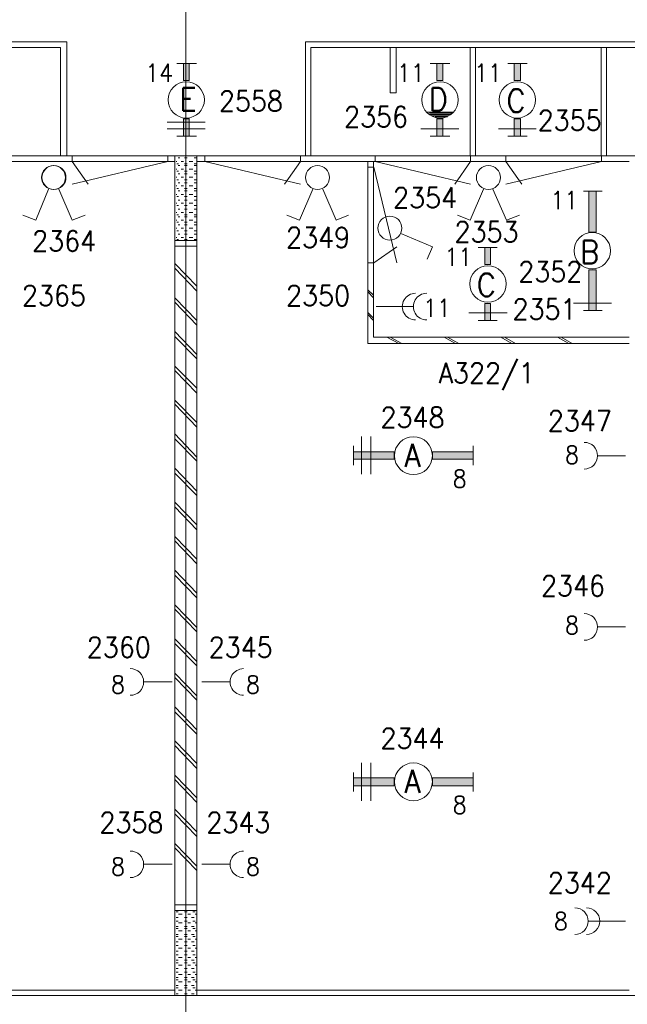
# Model space of a CAD drawing. Header units: metres. Extents: x -119 to 0, y 0 to 84.
# Tile 26 of 53: x -54.07 to -48.73, y 40.44 to 49.1. Entities that reach past the tile are written whole.
import ezdxf
from ezdxf.enums import TextEntityAlignment as Align

# ---------------------------------------------------------------- set-up
doc = ezdxf.new("R2010")
doc.units = ezdxf.units.M
doc.header["$MEASUREMENT"] = 0
doc.layers.add('Level 1', color=1, linetype='Continuous', lineweight=0)
doc.styles.add('Style-STANDARD', font='STANDARD.shx')

# ---------------------------------------------------------------- blocks, each defined once
blk = doc.blocks.new('FCAD11')
at = {"layer": 'Level 1', "color": 1, "linetype": 'Continuous', "lineweight": 0}
blk.add_circle((0, 0), 1, dxfattribs=at)
blk = doc.blocks.new('FCAD13')
at = {"layer": 'Level 1', "color": 1, "linetype": 'Continuous', "lineweight": 0}
blk.add_circle((0, 0), 1, dxfattribs=at)

msp = doc.modelspace()

# ---------------------------------------------------------------- linework, layer by layer
at = {"layer": 'Level 1', "color": 11, "linetype": 'Continuous', "lineweight": 0}
for p, q in [((-52.6082, 62.0781), (-52.6082, 35.3152)), ((-106.4536, 47.8994), (-6.9068, 47.8994))]:
    msp.add_line(p, q, dxfattribs=at)
at = {"layer": 'Level 1', "color": 1, "linetype": 'Continuous', "lineweight": 0}
for p, q in [((-59.5514, 48.9013), (-53.653, 48.9013)), ((-53.653, 47.8994), (-53.653, 48.9013)), ((-51.5557, 47.8994), (-51.5557, 48.9013)), ((-51.5557, 48.9013), (-45.6651, 48.9013)), ((-59.5007, 48.8506), (-53.7076, 48.8506)), ((-53.7076, 47.8994), (-53.7076, 48.8506)), ((-51.5089, 47.8994), (-51.5089, 48.8506)), ((-51.5089, 48.8506), (-45.7119, 48.8506)), ((-50.8111, 48.8506), (-50.8111, 48.453)), ((-50.7604, 48.453), (-50.7604, 48.8506)), ((-50.1093, 47.8994), (-50.1093, 48.8506)), ((-50.0626, 47.8994), (-50.0626, 48.8506)), ((-48.9593, 47.8994), (-48.9593, 48.8506)), ((-48.9125, 47.8994), (-48.9125, 48.8506)), ((-52.6862, 48.7103), (-52.5147, 48.7103)), ((-50.2887, 48.7103), (-50.4602, 48.7103)), ((-49.6103, 48.7103), (-49.778, 48.7103)), ((-50.8111, 48.453), (-50.7604, 48.453)), ((-50.2575, 48.2815), (-50.4914, 48.2815)), ((-52.772, 48.1957), (-52.4367, 48.1957)), ((-50.2692, 48.2737), (-50.468, 48.2737)), ((-50.277, 48.262), (-50.4602, 48.262)), ((-50.3004, 48.2503), (-50.4485, 48.2503)), ((-50.3082, 48.2425), (-50.4173, 48.2425)), ((-52.772, 48.1372), (-52.4367, 48.1372)), ((-50.2107, 48.1372), (-50.5421, 48.1372)), ((-49.5285, 48.1372), (-49.8598, 48.1372)), ((-52.6862, 48.071), (-52.5147, 48.071)), ((-50.2887, 48.071), (-50.4602, 48.071)), ((-49.6103, 48.071), (-49.778, 48.071)), ((-64.5909, 47.8989), (-44.5621, 47.8989)), ((-56.5028, 47.8487), (-52.7057, 47.8487)), ((-53.6055, 47.8996), (-53.6055, 47.8496)), ((-52.7655, 47.8496), (-53.6055, 47.6496)), ((-53.6055, 47.8496), (-53.4655, 47.6496)), ((-52.7655, 47.8996), (-52.7655, 47.8496)), ((-52.7057, 40.5196), (-52.7057, 47.8994)), ((-52.6862, 47.8487), (-52.694, 47.8487)), ((-52.6589, 47.8799), (-52.6745, 47.8799)), ((-52.6277, 47.8487), (-52.6472, 47.8487)), ((-52.5965, 47.8799), (-52.6199, 47.8799)), ((-52.5459, 47.8487), (-52.5771, 47.8487)), ((-52.5147, 47.8799), (-52.5342, 47.8799)), ((-52.5108, 40.5196), (-52.5108, 47.8994)), ((-52.5108, 47.8487), (-48.7137, 47.8487)), ((-52.4413, 47.8996), (-52.4413, 47.8496)), ((-52.4413, 47.8496), (-51.6013, 47.6496)), ((-51.6013, 47.8496), (-51.7413, 47.6496)), ((-51.6013, 47.8996), (-51.6013, 47.8496)), ((-51.0099, 46.2504), (-51.0099, 47.8487)), ((-50.9592, 46.3049), (-50.9592, 47.8487)), ((-50.9453, 47.8996), (-50.9453, 47.8496)), ((-50.9453, 47.8496), (-50.1054, 47.6496)), ((-50.1054, 47.8496), (-50.2454, 47.6496)), ((-50.1054, 47.8996), (-50.1054, 47.8496)), ((-49.7956, 47.8996), (-49.7956, 47.8496)), ((-48.9556, 47.8496), (-49.7956, 47.6496)), ((-49.7956, 47.8496), (-49.6556, 47.6496)), ((-48.9556, 47.8996), (-48.9556, 47.8496)), ((-52.6862, 47.7825), (-52.694, 47.7825)), ((-52.6706, 47.8292), (-52.6862, 47.8292)), ((-52.6706, 47.763), (-52.6862, 47.763)), ((-52.6589, 47.8136), (-52.6745, 47.8136)), ((-52.6277, 47.7825), (-52.6472, 47.7825)), ((-52.5965, 47.8292), (-52.6199, 47.8292)), ((-52.5965, 47.8136), (-52.6199, 47.8136)), ((-52.5965, 47.763), (-52.6199, 47.763)), ((-52.5459, 47.7825), (-52.5771, 47.7825)), ((-52.5147, 47.8292), (-52.5342, 47.8292)), ((-52.5147, 47.8136), (-52.5342, 47.8136)), ((-52.5147, 47.763), (-52.5342, 47.763)), ((-51.0053, 47.8), (-50.9553, 47.8)), ((-50.9553, 47.8), (-50.7553, 46.96)), ((-52.6862, 47.7123), (-52.694, 47.7123)), ((-52.6706, 47.6889), (-52.6862, 47.6889)), ((-52.6589, 47.7396), (-52.6745, 47.7396)), ((-52.6277, 47.7123), (-52.6472, 47.7123)), ((-52.5965, 47.7396), (-52.6199, 47.7396)), ((-52.5965, 47.6889), (-52.6199, 47.6889)), ((-52.5459, 47.7123), (-52.5771, 47.7123)), ((-52.5147, 47.7396), (-52.5342, 47.7396)), ((-52.5147, 47.6889), (-52.5342, 47.6889)), ((-53.8129, 47.607), (-53.9259, 47.3341)), ((-53.7232, 47.607), (-53.6062, 47.3341)), ((-52.6862, 47.6343), (-52.694, 47.6343)), ((-52.6706, 47.6109), (-52.6862, 47.6109)), ((-52.6589, 47.6616), (-52.6745, 47.6616)), ((-52.6589, 47.5914), (-52.6745, 47.5914)), ((-52.6277, 47.6343), (-52.6472, 47.6343)), ((-52.5965, 47.6616), (-52.6199, 47.6616)), ((-52.5965, 47.6109), (-52.6199, 47.6109)), ((-52.5965, 47.5914), (-52.6199, 47.5914)), ((-52.5459, 47.6343), (-52.5771, 47.6343)), ((-52.5147, 47.6616), (-52.5342, 47.6616)), ((-52.5147, 47.6109), (-52.5342, 47.6109)), ((-52.5147, 47.5914), (-52.5342, 47.5914)), ((-51.4933, 47.607), (-51.6102, 47.3341)), ((-51.4036, 47.607), (-51.2867, 47.3341)), ((-49.9924, 47.607), (-50.1093, 47.3341)), ((-49.9105, 47.607), (-49.7897, 47.3341)), ((-49.1152, 47.5875), (-48.9515, 47.5875)), ((-52.6862, 47.5603), (-52.694, 47.5603)), ((-52.6706, 47.5408), (-52.6862, 47.5408)), ((-52.6589, 47.5096), (-52.6745, 47.5096)), ((-52.6277, 47.5603), (-52.6472, 47.5603)), ((-52.5965, 47.5408), (-52.6199, 47.5408)), ((-52.5965, 47.5096), (-52.6199, 47.5096)), ((-52.5459, 47.5603), (-52.5771, 47.5603)), ((-52.5147, 47.5408), (-52.5342, 47.5408)), ((-52.5147, 47.5096), (-52.5342, 47.5096)), ((-52.6862, 47.4823), (-52.694, 47.4823)), ((-52.6706, 47.4628), (-52.6862, 47.4628)), ((-52.6589, 47.4316), (-52.6745, 47.4316)), ((-52.6277, 47.4823), (-52.6472, 47.4823)), ((-52.5965, 47.4628), (-52.6199, 47.4628)), ((-52.5965, 47.4316), (-52.6199, 47.4316)), ((-52.5459, 47.4823), (-52.5771, 47.4823)), ((-52.5147, 47.4628), (-52.5342, 47.4628)), ((-52.5147, 47.4316), (-52.5342, 47.4316)), ((-53.9259, 47.3341), (-54.039, 47.377)), ((-53.6062, 47.3341), (-53.4932, 47.377)), ((-52.6862, 47.4004), (-52.694, 47.4004)), ((-52.6862, 47.3341), (-52.694, 47.3341)), ((-52.6706, 47.3809), (-52.6862, 47.3809)), ((-52.6589, 47.3614), (-52.6745, 47.3614)), ((-52.6277, 47.4004), (-52.6472, 47.4004)), ((-52.6277, 47.3341), (-52.6472, 47.3341)), ((-52.5965, 47.3809), (-52.6199, 47.3809)), ((-52.5965, 47.3614), (-52.6199, 47.3614)), ((-52.5459, 47.4004), (-52.5771, 47.4004)), ((-52.5459, 47.3341), (-52.5771, 47.3341)), ((-52.5147, 47.3809), (-52.5342, 47.3809)), ((-52.5147, 47.3614), (-52.5342, 47.3614)), ((-51.6102, 47.3341), (-51.7194, 47.377)), ((-51.2867, 47.3341), (-51.1775, 47.377)), ((-50.1093, 47.3341), (-50.2224, 47.377)), ((-49.7897, 47.3341), (-49.6766, 47.377)), ((-52.6862, 47.264), (-52.694, 47.264)), ((-52.6706, 47.3146), (-52.6862, 47.3146)), ((-52.6706, 47.2406), (-52.6862, 47.2406)), ((-52.6589, 47.2913), (-52.6745, 47.2913)), ((-52.6277, 47.264), (-52.6472, 47.264)), ((-52.5965, 47.3146), (-52.6199, 47.3146)), ((-52.5965, 47.2913), (-52.6199, 47.2913)), ((-52.5965, 47.2406), (-52.6199, 47.2406)), ((-52.5459, 47.264), (-52.5771, 47.264)), ((-52.5147, 47.3146), (-52.5342, 47.3146)), ((-52.5147, 47.2913), (-52.5342, 47.2913)), ((-52.5147, 47.2406), (-52.5342, 47.2406)), ((-52.5108, 47.1548), (-52.7057, 47.1548)), ((-52.6862, 47.1821), (-52.694, 47.1821)), ((-52.6706, 47.1626), (-52.6862, 47.1626)), ((-52.6589, 47.2094), (-52.6745, 47.2094)), ((-52.6277, 47.1821), (-52.6472, 47.1821)), ((-52.5965, 47.2094), (-52.6199, 47.2094)), ((-52.5965, 47.1626), (-52.6199, 47.1626)), ((-52.5459, 47.1821), (-52.5771, 47.1821)), ((-52.5147, 47.2094), (-52.5342, 47.2094)), ((-52.5147, 47.1626), (-52.5342, 47.1626)), ((-50.7175, 47.2172), (-50.4407, 47.1002)), ((-52.5108, 47.1041), (-52.7057, 47.1041)), ((-50.9553, 46.96), (-50.7553, 47.1)), ((-50.4407, 47.1002), (-50.4875, 46.9911)), ((-49.8715, 47.0924), (-50.0392, 47.0924)), ((-52.5108, 46.7533), (-52.7057, 46.9521)), ((-52.5108, 46.7104), (-52.7057, 46.9131)), ((-51.0053, 46.96), (-50.9553, 46.96)), ((-50.9592, 46.6753), (-51.0099, 46.7221)), ((-52.5108, 46.4531), (-52.7057, 46.6519)), ((-50.9592, 46.6519), (-51.0099, 46.7026)), ((-52.5108, 46.4102), (-52.7057, 46.6129)), ((-50.6122, 46.5739), (-50.9358, 46.5739)), ((-48.8696, 46.6051), (-49.201, 46.6051)), ((-50.9592, 46.4726), (-51.0099, 46.5233)), ((-50.9592, 46.4531), (-51.0099, 46.5038)), ((-49.7858, 46.5194), (-50.121, 46.5194)), ((-49.1152, 46.5389), (-48.9515, 46.5389)), ((-49.8715, 46.4531), (-50.0392, 46.4531)), ((-52.5108, 46.1529), (-52.7057, 46.3556)), ((-52.5108, 46.1139), (-52.7057, 46.3127)), ((-48.7137, 46.3049), (-50.9592, 46.3049)), ((-50.737, 46.2504), (-50.8422, 46.3049)), ((-50.7097, 46.2504), (-50.8111, 46.3049)), ((-50.238, 46.2504), (-50.3393, 46.3049)), ((-50.2107, 46.2504), (-50.3082, 46.3049)), ((-49.7429, 46.2504), (-49.8403, 46.3049)), ((-49.7117, 46.2504), (-49.8092, 46.3049)), ((-49.2439, 46.2504), (-49.3413, 46.3049)), ((-49.2127, 46.2504), (-49.3101, 46.3049)), ((-48.7137, 46.2504), (-51.0099, 46.2504)), ((-52.5108, 45.8566), (-52.7057, 46.0515)), ((-52.5108, 45.8137), (-52.7057, 46.0126)), ((-52.5108, 45.5564), (-52.7057, 45.7514)), ((-52.5108, 45.5136), (-52.7057, 45.7163)), ((-52.5108, 45.2524), (-52.7057, 45.4551)), ((-51.0645, 45.1003), (-51.0645, 45.4317)), ((-50.9826, 45.1003), (-50.9826, 45.4317)), ((-52.5108, 45.2173), (-52.7057, 45.4122)), ((-51.1346, 45.3498), (-51.1346, 45.1822)), ((-50.082, 45.3498), (-50.082, 45.1822)), ((-48.7449, 45.2641), (-48.9866, 45.2641)), ((-52.5108, 44.9522), (-52.7057, 45.1549)), ((-52.5108, 44.9132), (-52.7057, 45.112)), ((-52.5108, 44.6559), (-52.7057, 44.8547)), ((-52.5108, 44.613), (-52.7057, 44.8157)), ((-52.5108, 44.3557), (-52.7057, 44.5545)), ((-52.5108, 44.3128), (-52.7057, 44.5156)), ((-52.5108, 44.0555), (-52.7057, 44.2583)), ((-52.5108, 44.0166), (-52.7057, 44.2154)), ((-52.5108, 43.7554), (-52.7057, 43.9542)), ((-52.5108, 43.7164), (-52.7057, 43.9152)), ((-48.7449, 43.7593), (-48.9866, 43.7593)), ((-52.5108, 43.4552), (-52.7057, 43.654)), ((-52.5108, 43.4162), (-52.7057, 43.615)), ((-52.5108, 43.155), (-52.7057, 43.3538)), ((-52.7291, 43.2758), (-52.9747, 43.2758)), ((-52.5108, 43.116), (-52.7057, 43.3148)), ((-52.4679, 43.2758), (-52.2223, 43.2758)), ((-52.5108, 42.8548), (-52.7057, 43.0575)), ((-52.5108, 42.8158), (-52.7057, 43.0146)), ((-52.5108, 42.5585), (-52.7057, 42.7574)), ((-52.5108, 42.5157), (-52.7057, 42.7184)), ((-51.0645, 42.2311), (-51.0645, 42.5663)), ((-50.9826, 42.2311), (-50.9826, 42.5663)), ((-51.1346, 42.4806), (-51.1346, 42.3129)), ((-50.082, 42.4806), (-50.082, 42.3129)), ((-52.5108, 42.2583), (-52.7057, 42.4572)), ((-52.5108, 42.2155), (-52.7057, 42.4182)), ((-52.5108, 41.9582), (-52.7057, 42.157)), ((-52.5108, 41.9192), (-52.7057, 42.118)), ((-52.5108, 41.658), (-52.7057, 41.8568)), ((-52.5108, 41.619), (-52.7057, 41.8178)), ((-52.7291, 41.6736), (-52.9747, 41.6736)), ((-52.4679, 41.6736), (-52.2223, 41.6736)), ((-52.7057, 41.3188), (-52.5108, 41.3188)), ((-52.7057, 41.2681), (-52.5108, 41.2681)), ((-52.694, 41.2565), (-52.6745, 41.2565)), ((-52.694, 41.2058), (-52.6745, 41.2058)), ((-52.6706, 41.237), (-52.6394, 41.237)), ((-52.6199, 41.2565), (-52.5965, 41.2565)), ((-52.6199, 41.2058), (-52.5965, 41.2058)), ((-52.5887, 41.237), (-52.5654, 41.237)), ((-52.5576, 41.2058), (-52.5342, 41.2058)), ((-52.5459, 41.2565), (-52.5264, 41.2565)), ((-52.5264, 41.237), (-52.5147, 41.237)), ((-52.694, 41.1746), (-52.6745, 41.1746)), ((-52.694, 41.1278), (-52.6745, 41.1278)), ((-52.694, 41.1083), (-52.6745, 41.1083)), ((-52.6706, 41.159), (-52.6394, 41.159)), ((-52.6199, 41.1746), (-52.5965, 41.1746)), ((-52.6199, 41.1278), (-52.5965, 41.1278)), ((-52.6199, 41.1083), (-52.5965, 41.1083)), ((-52.5887, 41.159), (-52.5654, 41.159)), ((-52.5576, 41.1278), (-52.5342, 41.1278)), ((-52.5459, 41.1746), (-52.5264, 41.1746)), ((-52.5459, 41.1083), (-52.5264, 41.1083)), ((-52.5264, 41.159), (-52.5147, 41.159)), ((-49.0684, 41.1746), (-48.7449, 41.1746)), ((-52.694, 41.0576), (-52.6745, 41.0576)), ((-52.694, 41.0381), (-52.6745, 41.0381)), ((-52.6706, 41.0888), (-52.6394, 41.0888)), ((-52.6706, 41.0147), (-52.6394, 41.0147)), ((-52.6199, 41.0576), (-52.5965, 41.0576)), ((-52.6199, 41.0381), (-52.5965, 41.0381)), ((-52.5887, 41.0888), (-52.5654, 41.0888)), ((-52.5887, 41.0147), (-52.5654, 41.0147)), ((-52.5576, 41.0576), (-52.5342, 41.0576)), ((-52.5459, 41.0381), (-52.5264, 41.0381)), ((-52.5264, 41.0888), (-52.5147, 41.0888)), ((-52.5264, 41.0147), (-52.5147, 41.0147)), ((-52.694, 40.9914), (-52.6745, 40.9914)), ((-52.694, 40.9602), (-52.6745, 40.9602)), ((-52.6706, 40.9368), (-52.6394, 40.9368)), ((-52.6199, 40.9914), (-52.5965, 40.9914)), ((-52.6199, 40.9602), (-52.5965, 40.9602)), ((-52.5887, 40.9368), (-52.5654, 40.9368)), ((-52.5576, 40.9914), (-52.5342, 40.9914)), ((-52.5459, 40.9602), (-52.5264, 40.9602)), ((-52.5264, 40.9368), (-52.5147, 40.9368)), ((-52.694, 40.9095), (-52.6745, 40.9095)), ((-52.694, 40.8783), (-52.6745, 40.8783)), ((-52.6706, 40.8549), (-52.6394, 40.8549)), ((-52.6199, 40.9095), (-52.5965, 40.9095)), ((-52.6199, 40.8783), (-52.5965, 40.8783)), ((-52.5887, 40.8549), (-52.5654, 40.8549)), ((-52.5576, 40.9095), (-52.5342, 40.9095)), ((-52.5459, 40.8783), (-52.5264, 40.8783)), ((-52.5264, 40.8549), (-52.5147, 40.8549)), ((-52.694, 40.8315), (-52.6745, 40.8315)), ((-52.694, 40.8081), (-52.6745, 40.8081)), ((-52.694, 40.7575), (-52.6745, 40.7575)), ((-52.6706, 40.7886), (-52.6394, 40.7886)), ((-52.6199, 40.8315), (-52.5965, 40.8315)), ((-52.6199, 40.8081), (-52.5965, 40.8081)), ((-52.6199, 40.7575), (-52.5965, 40.7575)), ((-52.5887, 40.7886), (-52.5654, 40.7886)), ((-52.5576, 40.8315), (-52.5342, 40.8315)), ((-52.5576, 40.7575), (-52.5342, 40.7575)), ((-52.5459, 40.8081), (-52.5264, 40.8081)), ((-52.5264, 40.7886), (-52.5147, 40.7886)), ((-52.694, 40.7263), (-52.6745, 40.7263)), ((-52.694, 40.6795), (-52.6745, 40.6795)), ((-52.6706, 40.7068), (-52.6394, 40.7068)), ((-52.6199, 40.7263), (-52.5965, 40.7263)), ((-52.6199, 40.6795), (-52.5965, 40.6795)), ((-52.5887, 40.7068), (-52.5654, 40.7068)), ((-52.5576, 40.6795), (-52.5342, 40.6795)), ((-52.5459, 40.7263), (-52.5264, 40.7263)), ((-52.5264, 40.7068), (-52.5147, 40.7068)), ((-52.694, 40.66), (-52.6745, 40.66)), ((-52.694, 40.6093), (-52.6745, 40.6093)), ((-52.694, 40.5898), (-52.6745, 40.5898)), ((-52.6706, 40.6405), (-52.6394, 40.6405)), ((-52.6199, 40.66), (-52.5965, 40.66)), ((-52.6199, 40.6093), (-52.5965, 40.6093)), ((-52.6199, 40.5898), (-52.5965, 40.5898)), ((-52.5887, 40.6405), (-52.5654, 40.6405)), ((-52.5576, 40.6093), (-52.5342, 40.6093)), ((-52.5459, 40.66), (-52.5264, 40.66)), ((-52.5459, 40.5898), (-52.5264, 40.5898)), ((-52.5264, 40.6405), (-52.5147, 40.6405)), ((-100.6488, 40.5196), (-44.5151, 40.5196)), ((-56.5028, 40.5664), (-52.7057, 40.5664)), ((-52.694, 40.5352), (-52.6745, 40.5352)), ((-52.6706, 40.5664), (-52.6394, 40.5664)), ((-52.6199, 40.5352), (-52.5965, 40.5352)), ((-52.5887, 40.5664), (-52.5654, 40.5664)), ((-52.5576, 40.5352), (-52.5342, 40.5352)), ((-52.5264, 40.5664), (-52.5147, 40.5664)), ((-52.5108, 40.5664), (-48.7137, 40.5664))]:
    msp.add_line(p, q, dxfattribs=at)
for centre, radius in [((-52.6043, 48.3906), 0.1598), ((-50.3744, 48.3906), 0.1598), ((-49.6961, 48.3906), 0.1598), ((-53.77, 47.7083), 0.1053), ((-53.7661, 47.7083), 0.1053), ((-51.4504, 47.7083), 0.1053), ((-49.9495, 47.7083), 0.1053), ((-50.815, 47.2639), 0.1053), ((-49.0373, 47.0651), 0.1598), ((-49.9534, 46.7727), 0.1598)]:
    msp.add_circle(centre, radius, dxfattribs=at)
for centre, start, end in [((-50.5888, 46.5739), 90.00002, 270.00016), ((-50.4914, 46.5739), 90.00002, 270.00016), ((-49.1074, 45.264), 270.00006, 89.99997), ((-49.1074, 43.7592), 270.00006, 89.99997), ((-53.0955, 43.2758), 270.00006, 89.99997), ((-52.1014, 43.2758), 90.00002, 270.00013), ((-53.0955, 41.6735), 270.00006, 89.99997), ((-52.1014, 41.6735), 90.00002, 270.00013), ((-49.1893, 41.1745), 270.00006, 90.00005), ((-49.088, 41.1745), 270.00006, 90.00005)]:
    msp.add_arc(centre, 0.117, start, end, dxfattribs=at)
for points in [[(-52.5771, 48.5621), (-52.6277, 48.5621), (-52.5771, 48.7103), (-52.6277, 48.7103)], [(-52.5771, 48.071), (-52.6277, 48.071), (-52.5771, 48.223), (-52.6277, 48.223)], [(-49.0022, 46.8975), (-49.0022, 46.5389), (-49.0684, 46.8975), (-49.0684, 46.5389)], [(-50.776, 45.2329), (-51.1346, 45.2329), (-50.776, 45.2991), (-51.1346, 45.2991)], [(-50.776, 42.3636), (-51.1346, 42.3636), (-50.776, 42.4338), (-51.1346, 42.4338)]]:
    msp.add_solid(points, dxfattribs=at)
at = {"layer": 'Level 1', "color": 1, "linetype": 'Continuous', "lineweight": 0, "extrusion": (0, 0, -1)}
for points in [[(50.4017, 48.5621), (50.351, 48.5621), (50.4017, 48.7103), (50.351, 48.7103)], [(49.7234, 48.5621), (49.6688, 48.5621), (49.7234, 48.7103), (49.6688, 48.7103)], [(50.4017, 48.071), (50.351, 48.071), (50.4017, 48.223), (50.351, 48.223)], [(49.7234, 48.071), (49.6688, 48.071), (49.7234, 48.223), (49.6688, 48.223)], [(49.0684, 47.2289), (49.0684, 47.5875), (49.0022, 47.2289), (49.0022, 47.5875)], [(49.9807, 46.9443), (49.93, 46.9443), (49.9807, 47.0924), (49.93, 47.0924)], [(49.9807, 46.4531), (49.93, 46.4531), (49.9807, 46.6012), (49.93, 46.6012)], [(50.4407, 45.2991), (50.082, 45.2991), (50.4407, 45.2329), (50.082, 45.2329)], [(50.4407, 42.4338), (50.082, 42.4338), (50.4407, 42.3636), (50.082, 42.3636)]]:
    msp.add_solid(points, dxfattribs=at)
at = {"layer": 'Level 1', "color": 1, "linetype": 'Continuous', "lineweight": 0}
for points in [[(-52.5771, 48.5621), (-52.6277, 48.5621), (-52.6277, 48.7103), (-52.5771, 48.7103)], [(-50.4017, 48.5621), (-50.351, 48.5621), (-50.351, 48.7103), (-50.4017, 48.7103)], [(-49.7234, 48.5621), (-49.6688, 48.5621), (-49.6688, 48.7103), (-49.7234, 48.7103)], [(-52.5771, 48.071), (-52.6277, 48.071), (-52.6277, 48.223), (-52.5771, 48.223)], [(-50.4017, 48.071), (-50.351, 48.071), (-50.351, 48.223), (-50.4017, 48.223)], [(-49.7234, 48.071), (-49.6688, 48.071), (-49.6688, 48.223), (-49.7234, 48.223)], [(-49.0684, 47.2289), (-49.0684, 47.5875), (-49.0022, 47.5875), (-49.0022, 47.2289)], [(-49.9807, 46.9443), (-49.93, 46.9443), (-49.93, 47.0924), (-49.9807, 47.0924)], [(-49.0022, 46.8975), (-49.0022, 46.5389), (-49.0684, 46.5389), (-49.0684, 46.8975)], [(-49.9807, 46.4531), (-49.93, 46.4531), (-49.93, 46.6012), (-49.9807, 46.6012)], [(-50.776, 45.2329), (-51.1346, 45.2329), (-51.1346, 45.2991), (-50.776, 45.2991)], [(-50.4407, 45.2991), (-50.082, 45.2991), (-50.082, 45.2329), (-50.4407, 45.2329)], [(-50.776, 42.3636), (-51.1346, 42.3636), (-51.1346, 42.4338), (-50.776, 42.4338)], [(-50.4407, 42.4338), (-50.082, 42.4338), (-50.082, 42.3636), (-50.4407, 42.3636)]]:
    msp.add_3dface(points, dxfattribs=at)

# ---------------------------------------------------------------- block references
at = {"layer": 'Level 1', "color": 1, "linetype": 'Continuous', "lineweight": 0, "xscale": 0.1663, "yscale": 0.1663}
for name, p in [('FCAD11', (-50.6083, 45.2641)), ('FCAD13', (-50.6083, 42.3987))]:
    msp.add_blockref(name, p, dxfattribs=at)

# ---------------------------------------------------------------- texts
at = {"layer": 'Level 1', "color": 1, "linetype": 'Continuous', "lineweight": 0, "style": 'Style-STANDARD'}
for s, height, p in [('14', 0.1559, (-52.8415, 48.5505)), ('11', 0.1559, (-50.6313, 48.5505)), ('11', 0.1559, (-49.9529, 48.5505)), ('2558', 0.1799, (-52.0357, 48.291)), ('2356', 0.1799, (-50.9364, 48.151)), ('2355', 0.1799, (-49.2357, 48.121)), ('2354', 0.1799, (-50.5057, 47.441)), ('11', 0.1559, (-49.2824, 47.4316)), ('2353', 0.1799, (-49.9657, 47.141)), ('2364', 0.1799, (-53.6764, 47.061)), ('2349', 0.1799, (-51.4457, 47.091)), ('11', 0.1559, (-50.2141, 46.9326)), ('2352', 0.1799, (-49.4057, 46.791)), ('2365', 0.1799, (-53.7664, 46.581)), ('2350', 0.1799, (-51.4457, 46.581)), ('11', 0.1559, (-50.4013, 46.4843)), ('2351', 0.1799, (-49.4564, 46.461)), ('A322/1', 0.1799, (-49.965, 45.901)), ('2348', 0.1799, (-50.6157, 45.511)), ('2347', 0.1799, (-49.1457, 45.481)), ('8', 0.1559, (-49.2156, 45.1939)), ('8', 0.1559, (-50.2019, 44.9834)), ('2346', 0.1799, (-49.2064, 44.031)), ('8', 0.1559, (-49.2156, 43.6969)), ('2360', 0.1799, (-53.1964, 43.491)), ('2345', 0.1799, (-52.1257, 43.491)), ('8', 0.1559, (-53.2041, 43.1745)), ('8', 0.1559, (-52.0186, 43.1745)), ('2344', 0.1799, (-50.6157, 42.691)), ('8', 0.1559, (-50.2019, 42.118)), ('2358', 0.1799, (-53.0857, 41.951)), ('2343', 0.1799, (-52.1457, 41.951)), ('8', 0.1559, (-53.2041, 41.5761)), ('8', 0.1559, (-52.0186, 41.5761)), ('2342', 0.1799, (-49.1457, 41.421)), ('8', 0.1559, (-49.3131, 41.0966))]:
    msp.add_text(s, height=height, dxfattribs=at).set_placement(p, align=Align.CENTER)
msp.add_text('E', height=0.2027, dxfattribs=at).set_placement((-52.6628, 48.2932))
for s, p in [('D', (-50.3065, 48.2932)), ('C', (-49.6242, 48.2815)), ('B', (-48.9771, 46.9521)), ('C', (-49.8854, 46.6636)), ('A', (-50.5443, 45.1666)), ('A', (-50.5443, 42.3012))]:
    msp.add_text(s, height=0.2027, dxfattribs=at).set_placement(p, align=Align.RIGHT)

doc.saveas('drawing.dxf')
